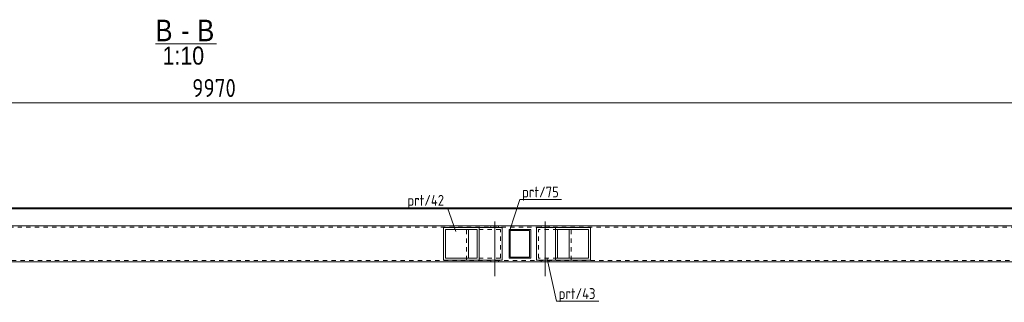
# Model space of a CAD drawing. Header units: millimetres. Extents: x 1 to 1188, y 1 to 840.
# Tile 2 of 6: x 540 to 814, y 251 to 330. Entities that reach past the tile are written whole.
import ezdxf

# ---------------------------------------------------------------- set-up
doc = ezdxf.new("R2010")
doc.units = ezdxf.units.MM
doc.header["$LTSCALE"] = 0.6
doc.linetypes.add('XKITLINE00', pattern=[0])
doc.linetypes.add('XKITLINE02', pattern=[4, 2, -2])
for name, color, linetype, lineweight in [('Bolt', 7, 'Continuous', 0), ('OtherObjectType', 1, 'Continuous', 0), ('Part', 2, 'Continuous', 0), ('PartMark', 3, 'Continuous', 0), ('Z-DIMENSIONS', 1, 'Continuous', 0)]:
    doc.layers.add(name, color=color, linetype=linetype, lineweight=lineweight)
doc.styles.add('ARIAL', font='ARIAL.TTF')
doc.styles.add('ISOCPEUR', font='ISOCPEUR.TTF')

msp = doc.modelspace()

# ---------------------------------------------------------------- linework, layer by layer
at = {"layer": 'Bolt', "color": 4, "linetype": 'XKITLINE00', "lineweight": 0}
for p, q in [((671.23, 272.26), (671.23, 271.86)), ((672.33, 273.51), (672.33, 258.26)), ((673.43, 272.26), (673.43, 271.86)), ((685.23, 272.26), (685.23, 271.86)), ((686.33, 273.51), (686.33, 258.26)), ((687.43, 272.26), (687.43, 271.86)), ((671.23, 262.66), (671.23, 262.26)), ((673.43, 262.66), (673.43, 262.26)), ((685.23, 262.66), (685.23, 262.26)), ((687.43, 262.66), (687.43, 262.26))]:
    msp.add_line(p, q, dxfattribs=at)
at = {"layer": 'OtherObjectType', "color": 6, "linetype": 'XKITLINE00', "lineweight": 0}
msp.add_line((578.07, 322.84), (595.01, 322.84), dxfattribs=at)
at = {"layer": 'Part', "color": 2, "linetype": 'XKITLINE00', "lineweight": 0}
for p, q in [((101.76, 277.26), (647.46, 277.26)), ((930.57, 276.96), (101.76, 276.96)), ((647.46, 277.26), (659.23, 277.26)), ((659.23, 277.26), (930.57, 277.26)), ((930.57, 272.26), (95.8, 272.26)), ((658.08, 262.76), (658.08, 271.76)), ((658.08, 271.76), (674.45, 271.76)), ((658.63, 263.26), (658.63, 271.26)), ((667.47, 271.26), (658.63, 271.26)), ((665.06, 263.26), (665.06, 271.26)), ((667.47, 263.26), (667.47, 271.26)), ((668.02, 271.76), (668.02, 262.76)), ((674.45, 271.76), (674.45, 262.76)), ((676.33, 263.26), (676.33, 271.26)), ((682.33, 271.26), (676.33, 271.26)), ((676.63, 270.96), (682.03, 270.96)), ((676.63, 263.56), (676.63, 270.96)), ((682.03, 270.96), (682.03, 263.56)), ((682.33, 263.26), (682.33, 271.26)), ((683.94, 262.76), (683.94, 271.76)), ((683.94, 271.76), (698.91, 271.76)), ((689.26, 262.76), (689.26, 271.76)), ((689.8, 263.26), (689.8, 271.26)), ((689.8, 271.26), (698.38, 271.26)), ((693.06, 263.26), (693.06, 271.26)), ((698.38, 263.26), (698.38, 271.26)), ((698.91, 271.76), (698.91, 262.76)), ((674.45, 262.76), (658.08, 262.76)), ((658.63, 263.26), (667.47, 263.26)), ((682.33, 263.26), (676.33, 263.26)), ((682.03, 263.56), (676.63, 263.56)), ((698.91, 262.76), (683.94, 262.76)), ((698.38, 263.26), (689.8, 263.26)), ((930.57, 262.26), (95.8, 262.26))]:
    msp.add_line(p, q, dxfattribs=at)
at = {"layer": 'Part', "color": 7, "linetype": 'XKITLINE02', "lineweight": 0}
for p, q in [((95.8, 271.86), (930.57, 271.86)), ((930.57, 272.26), (101.76, 272.26)), ((664.51, 262.76), (664.51, 271.76)), ((673.9, 271.26), (667.47, 271.26)), ((673.9, 271.26), (667.47, 271.26)), ((673.9, 263.26), (673.9, 271.26)), ((689.8, 271.26), (684.48, 271.26)), ((684.48, 263.26), (684.48, 271.26)), ((693.59, 262.76), (693.59, 271.76)), ((930.57, 262.66), (95.8, 262.66)), ((673.9, 263.26), (667.47, 263.26)), ((689.8, 263.26), (684.48, 263.26))]:
    msp.add_line(p, q, dxfattribs=at)
at = {"layer": 'PartMark', "color": 7, "linetype": 'XKITLINE00', "lineweight": 0}
for p, q in [((676.5, 271.04), (679.35, 279.57)), ((679.35, 279.57), (690.86, 279.57)), ((647.46, 277.26), (659.23, 277.26)), ((661.56, 270.67), (659.23, 277.26)), ((686.89, 263.09), (689.48, 251.33)), ((689.48, 251.33), (701.25, 251.33))]:
    msp.add_line(p, q, dxfattribs=at)
at = {"layer": 'Z-DIMENSIONS', "color": 7, "linetype": 'XKITLINE00', "lineweight": 0}
msp.add_line((95.8, 306.49), (1092.8, 306.49), dxfattribs=at)

# ---------------------------------------------------------------- texts
at = {"layer": 'OtherObjectType', "color": 6, "style": 'ARIAL', "width": 0.85}
for s, height, p in [('B', 6, (578.07, 323.59)), ('B', 6, (589.67, 323.59)), ('-', 6, (585.2, 323.59)), ('1:10', 5, (580.05, 317.09))]:
    msp.add_text(s, height=height, dxfattribs=at).set_placement(p)
at = {"layer": 'PartMark', "color": 3, "style": 'ISOCPEUR', "width": 0.85}
for s, p in [('prt/75', (679.95, 280.17)), ('prt/42', (648.06, 277.86)), ('prt/43', (690.08, 251.93))]:
    msp.add_text(s, height=3, dxfattribs=at).set_placement(p)
at = {"layer": 'Z-DIMENSIONS', "color": 3, "style": 'ISOCPEUR', "width": 0.85}
msp.add_text('9970', height=5, dxfattribs=at).set_placement((588.28, 308.09))

doc.saveas('drawing.dxf')
